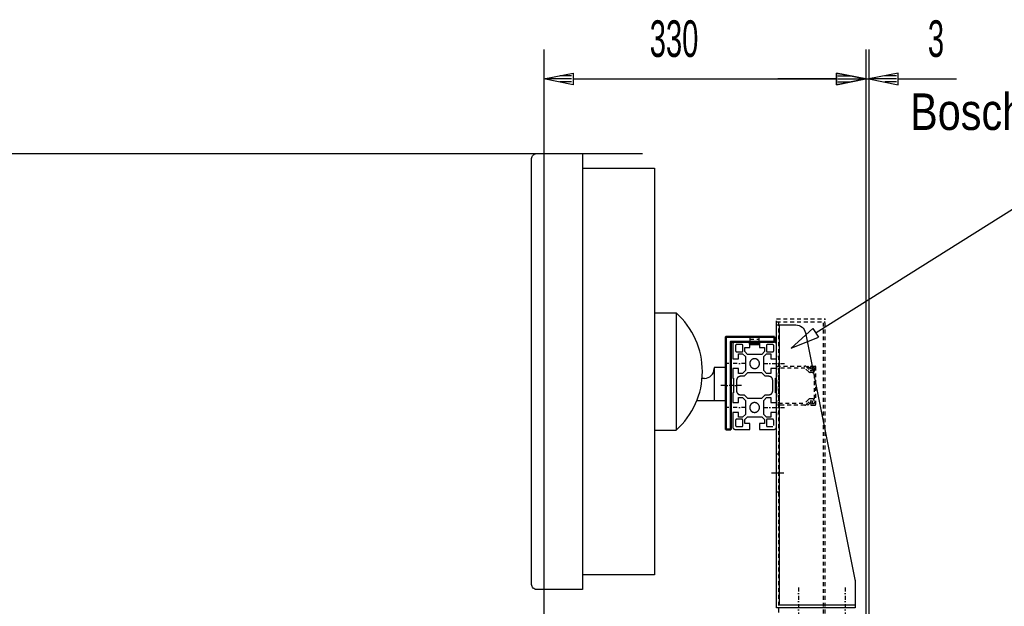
# Model space of a CAD drawing. Extents: x -10367 to -4247, y -676 to 3599.
# Tile 4 of 18: x -9674 to -8665, y 2196 to 2797. Entities that reach past the tile are written whole.
import ezdxf
from ezdxf.enums import TextEntityAlignment as Align

# ---------------------------------------------------------------- set-up
doc = ezdxf.new("R2010")
doc.units = 0
doc.header["$MEASUREMENT"] = 0
doc.linetypes.add('DASHDOT', pattern=[8.5, 4, -2, 0.5, -2])
doc.linetypes.add('HIDDEN', pattern=[7, 4, -3])
doc.layers.get('0').update_dxf_attribs({"linetype": 'CONTINUOUS'})
for name, color, linetype in [('DIM49', 4, 'CONTINUOUS'), ('LE_HIDDEN', 7, 'CONTINUOUS'), ('LE_MIDDLE', 7, 'CONTINUOUS'), ('LE_RED', 1, 'CONTINUOUS'), ('TXT_ALL', 7, 'CONTINUOUS'), ('TXT_DIM49', 2, 'CONTINUOUS')]:
    doc.layers.add(name, color=color, linetype=linetype)
doc.layers.add('LE_ALL', color=7, linetype='CONTINUOUS', lineweight=50)

# ---------------------------------------------------------------- blocks, each defined once
blk = doc.blocks.new('_D21', base_point=(-9136.7, 1986.2))
at = {"layer": 'DIM49', "color": 1}
for p, q in [((-9136.7, 2766.2), (-9136.7, 1996.2)), ((-8806.7, 2766.2), (-8806.7, 1996.2)), ((-9136.7, 2736.2), (-9106.7, 2742.2)), ((-9106.7, 2730.2), (-9136.7, 2736.2)), ((-9108.2, 2736.2), (-9135.2, 2736.2)), ((-9108.2, 2739.2), (-9120.2, 2739.2)), ((-9106.7, 2742.2), (-9106.7, 2730.2)), ((-9106.7, 2736.2), (-8836.7, 2736.2)), ((-8836.7, 2730.2), (-8836.7, 2742.2)), ((-8836.7, 2742.2), (-8806.7, 2736.2)), ((-8806.7, 2736.2), (-8836.7, 2730.2)), ((-8835.2, 2739.2), (-8823.2, 2739.2)), ((-8835.2, 2736.2), (-8808.2, 2736.2)), ((-9108.2, 2733.2), (-9120.2, 2733.2)), ((-8835.2, 2733.2), (-8823.2, 2733.2))]:
    blk.add_line(p, q, dxfattribs=at)
at = {"layer": 'TXT_DIM49', "width": 0.596}
blk.add_text('330', height=37.5, rotation=360, dxfattribs=at).set_placement((-9003.2, 2758.7), align=Align.CENTER)
blk = doc.blocks.new('_D22', base_point=(-8806.7, 1986.2))
at = {"layer": 'DIM49', "color": 1}
for p, q in [((-8806.7, 2766.2), (-8806.7, 1996.2)), ((-8803.7, 2766.2), (-8803.7, 1996.2)), ((-8836.7, 2736.2), (-8896.7, 2736.2)), ((-8806.7, 2736.2), (-8836.7, 2742.2)), ((-8836.7, 2742.2), (-8836.7, 2730.2)), ((-8836.7, 2730.2), (-8806.7, 2736.2)), ((-8835.2, 2739.2), (-8823.2, 2739.2)), ((-8835.2, 2736.2), (-8808.2, 2736.2)), ((-8806.7, 2736.2), (-8803.7, 2736.2)), ((-8773.7, 2742.2), (-8803.7, 2736.2)), ((-8803.7, 2736.2), (-8773.7, 2730.2)), ((-8775.2, 2736.2), (-8802.2, 2736.2)), ((-8775.2, 2739.2), (-8787.2, 2739.2)), ((-8773.7, 2730.2), (-8773.7, 2742.2)), ((-8773.7, 2736.2), (-8713.7, 2736.2)), ((-8835.2, 2733.2), (-8823.2, 2733.2)), ((-8775.2, 2733.2), (-8787.2, 2733.2))]:
    blk.add_line(p, q, dxfattribs=at)
at = {"layer": 'TXT_DIM49', "width": 0.596}
blk.add_text('3', height=37.5, rotation=360, dxfattribs=at).set_placement((-8734.8, 2758.7), align=Align.CENTER)
blk = doc.blocks.new('_D30', base_point=(-9101.7, 316.6))
at = {"layer": 'DIM49', "color": 1}
blk.add_line((-10216.8, 2659.6), (-9035.6, 2659.6), dxfattribs=at)

msp = doc.modelspace()

# ---------------------------------------------------------------- linework, layer by layer
for p, q in [((-9023.1, 2496.2), (-9023.1, 2376.2)), ((-9023.1, 2496.2), (-9001.1, 2496.2)), ((-8895.2, 2197), (-8895.2, 2484)), ((-8898.1, 2449.3), (-8898.1, 2454.3)), ((-8898.1, 2452.3), (-8898.1, 2450.9)), ((-8962.1, 2440.2), (-8962.1, 2406.2)), ((-8950.1, 2440.2), (-8962.1, 2440.2)), ((-8972.1, 2429.2), (-8974.4, 2429.2)), ((-8962.1, 2406.2), (-8979.9, 2406.2)), ((-8950.1, 2406.2), (-8962.1, 2406.2)), ((-8895.2, 2197), (-8817.7, 2197))]:
    msp.add_line(p, q)
for points in [[(-9149.1, 2654.6, -0.414214), (-9144.1, 2659.6), (-9097.1, 2659.6), (-9097.1, 2212.8), (-9144.1, 2212.8, -0.414214), (-9149.1, 2217.8), (-9149.1, 2654.6)], [(-9023.1, 2376.2), (-9001.1, 2376.2, 0.45), (-9001.1, 2496.2), (-9001.1, 2376.2)], [(-8817.7, 2221), (-8817.7, 2194), (-8898.2, 2194), (-8898.2, 2484), (-8878.4, 2484, -0.357407), (-8868.6, 2476), (-8817.9, 2223, -0.049481), (-8817.7, 2221)]]:
    msp.add_lwpolyline(points, format="xyb")
for points in [[(-9097.1, 2644.6), (-9023.1, 2644.6), (-9023.1, 2227.8), (-9097.1, 2227.8)], [(-8940.1, 2466.8), (-8940.3, 2466.8), (-8940.4, 2466.8), (-8940.5, 2466.8), (-8940.7, 2466.8), (-8940.8, 2466.7), (-8940.9, 2466.7), (-8941, 2466.7), (-8941.2, 2466.6), (-8941.3, 2466.6), (-8941.4, 2466.5), (-8941.5, 2466.5), (-8941.7, 2466.4), (-8941.8, 2466.3), (-8941.9, 2466.2), (-8942, 2466.2), (-8942.1, 2466.1), (-8942.2, 2466), (-8942.3, 2465.9), (-8942.4, 2465.8), (-8942.5, 2465.7), (-8942.5, 2465.6), (-8942.6, 2465.5), (-8942.7, 2465.3), (-8942.8, 2465.2), (-8942.8, 2465.1), (-8942.9, 2465), (-8942.9, 2464.9), (-8943, 2464.7), (-8943, 2464.6), (-8943, 2464.5), (-8943.1, 2464.3), (-8943.1, 2464.2), (-8943.1, 2464.1), (-8943.1, 2463.9), (-8943.1, 2463.8), (-8943.1, 2449.3), (-8937.1, 2449.3), (-8937.1, 2454.4), (-8932.9, 2454.4), (-8930.1, 2451.6), (-8930.1, 2437.1), (-8932.9, 2434.3), (-8937.1, 2434.3), (-8937.1, 2439.3), (-8943.1, 2439.3), (-8943.1, 2429.3), (-8942.1, 2429.3), (-8942.1, 2414.3), (-8943.1, 2414.3), (-8943.1, 2404.3), (-8937.1, 2404.3), (-8937.1, 2409.4), (-8932.9, 2409.4), (-8930.1, 2406.6), (-8930.1, 2392.1), (-8932.9, 2389.3), (-8937.1, 2389.3), (-8937.1, 2394.3), (-8943.1, 2394.3), (-8943.1, 2379.8), (-8943.1, 2379.7), (-8943.1, 2379.5), (-8943.1, 2379.4), (-8943.1, 2379.3), (-8943, 2379.1), (-8943, 2379), (-8943, 2378.9), (-8942.9, 2378.8), (-8942.9, 2378.6), (-8942.8, 2378.5), (-8942.8, 2378.4), (-8942.7, 2378.3), (-8942.6, 2378.2), (-8942.5, 2378), (-8942.5, 2377.9), (-8942.4, 2377.8), (-8942.3, 2377.7), (-8942.2, 2377.6), (-8942.1, 2377.6), (-8942, 2377.5), (-8941.9, 2377.4), (-8941.8, 2377.3), (-8941.7, 2377.2), (-8941.5, 2377.2), (-8941.4, 2377.1), (-8941.3, 2377.1), (-8941.2, 2377), (-8941, 2377), (-8940.9, 2376.9), (-8940.8, 2376.9), (-8940.7, 2376.9), (-8940.5, 2376.8), (-8940.4, 2376.8), (-8940.3, 2376.8), (-8940.1, 2376.8), (-8925.6, 2376.8), (-8925.6, 2382.8), (-8930.7, 2382.8), (-8930.7, 2387), (-8927.9, 2389.8), (-8913.4, 2389.8), (-8910.6, 2387), (-8910.6, 2382.8), (-8915.6, 2382.8), (-8915.6, 2376.8), (-8901.1, 2376.8), (-8901, 2376.8), (-8900.9, 2376.8), (-8900.7, 2376.8), (-8900.6, 2376.9), (-8900.5, 2376.9), (-8900.3, 2376.9), (-8900.2, 2377), (-8900.1, 2377), (-8899.9, 2377.1), (-8899.8, 2377.1), (-8899.7, 2377.2), (-8899.6, 2377.2), (-8899.5, 2377.3), (-8899.4, 2377.4), (-8899.3, 2377.5), (-8899.1, 2377.6), (-8899, 2377.6), (-8899, 2377.7), (-8898.9, 2377.8), (-8898.8, 2377.9), (-8898.7, 2378), (-8898.6, 2378.2), (-8898.5, 2378.3), (-8898.5, 2378.4), (-8898.4, 2378.5), (-8898.4, 2378.6), (-8898.3, 2378.8), (-8898.3, 2378.9), (-8898.2, 2379), (-8898.2, 2379.1), (-8898.2, 2379.3), (-8898.1, 2379.4), (-8898.1, 2379.5), (-8898.1, 2379.7), (-8898.1, 2379.8), (-8898.1, 2394.3), (-8904.1, 2394.3), (-8904.1, 2389.3), (-8908.3, 2389.3), (-8911.1, 2392.1), (-8911.1, 2406.6), (-8908.3, 2409.4), (-8904.1, 2409.4), (-8904.1, 2404.3), (-8898.1, 2404.3), (-8898.1, 2414.3), (-8899.1, 2414.3), (-8899.1, 2429.3), (-8898.1, 2429.3), (-8898.1, 2439.3), (-8904.1, 2439.3), (-8904.1, 2434.3), (-8908.3, 2434.3), (-8911.1, 2437.1), (-8911.1, 2451.6), (-8908.3, 2454.4), (-8904.1, 2454.4), (-8904.1, 2449.3), (-8898.1, 2449.3), (-8898.1, 2463.8), (-8898.1, 2463.9), (-8898.1, 2464.1), (-8898.1, 2464.2), (-8898.2, 2464.3), (-8898.2, 2464.5), (-8898.2, 2464.6), (-8898.3, 2464.7), (-8898.3, 2464.9), (-8898.4, 2465), (-8898.4, 2465.1), (-8898.5, 2465.2), (-8898.5, 2465.3), (-8898.6, 2465.5), (-8898.7, 2465.6), (-8898.8, 2465.7), (-8898.9, 2465.8), (-8899, 2465.9), (-8899, 2466), (-8899.1, 2466.1), (-8899.3, 2466.2), (-8899.4, 2466.2), (-8899.5, 2466.3), (-8899.6, 2466.4), (-8899.7, 2466.5), (-8899.8, 2466.5), (-8899.9, 2466.6), (-8900.1, 2466.6), (-8900.2, 2466.7), (-8900.3, 2466.7), (-8900.5, 2466.7), (-8900.6, 2466.8), (-8900.7, 2466.8), (-8900.9, 2466.8), (-8901, 2466.8), (-8901.1, 2466.8), (-8915.6, 2466.8), (-8915.6, 2460.8), (-8910.6, 2460.8), (-8910.6, 2456.6), (-8913.4, 2453.8), (-8927.9, 2453.8), (-8930.7, 2456.6), (-8930.7, 2460.8), (-8925.6, 2460.8), (-8925.6, 2466.8), (-8940.2, 2466.8)], [(-8933.7, 2456.4), (-8933.6, 2456.4), (-8933.6, 2456.4), (-8933.5, 2456.4), (-8933.5, 2456.4), (-8933.4, 2456.4), (-8933.4, 2456.4), (-8933.4, 2456.4), (-8933.3, 2456.4), (-8933.3, 2456.4), (-8933.2, 2456.5), (-8933.2, 2456.5), (-8933.2, 2456.5), (-8933.1, 2456.5), (-8933.1, 2456.6), (-8933, 2456.6), (-8933, 2456.6), (-8933, 2456.6), (-8932.9, 2456.7), (-8932.9, 2456.7), (-8932.9, 2456.7), (-8932.9, 2456.8), (-8932.8, 2456.8), (-8932.8, 2456.8), (-8932.8, 2456.9), (-8932.8, 2456.9), (-8932.8, 2457), (-8932.7, 2457), (-8932.7, 2457.1), (-8932.7, 2457.1), (-8932.7, 2457.1), (-8932.7, 2457.2), (-8932.7, 2457.2), (-8932.7, 2457.3), (-8932.7, 2457.3), (-8932.7, 2457.4), (-8932.7, 2462.8), (-8932.7, 2462.9), (-8932.7, 2462.9), (-8932.7, 2462.9), (-8932.7, 2463), (-8932.7, 2463), (-8932.7, 2463.1), (-8932.7, 2463.1), (-8932.7, 2463.2), (-8932.8, 2463.2), (-8932.8, 2463.2), (-8932.8, 2463.3), (-8932.8, 2463.3), (-8932.8, 2463.4), (-8932.9, 2463.4), (-8932.9, 2463.4), (-8932.9, 2463.5), (-8932.9, 2463.5), (-8933, 2463.5), (-8933, 2463.6), (-8933, 2463.6), (-8933.1, 2463.6), (-8933.1, 2463.6), (-8933.2, 2463.7), (-8933.2, 2463.7), (-8933.2, 2463.7), (-8933.3, 2463.7), (-8933.3, 2463.7), (-8933.4, 2463.8), (-8933.4, 2463.8), (-8933.4, 2463.8), (-8933.5, 2463.8), (-8933.5, 2463.8), (-8933.6, 2463.8), (-8933.6, 2463.8), (-8933.7, 2463.8), (-8939.1, 2463.8), (-8939.2, 2463.8), (-8939.2, 2463.8), (-8939.3, 2463.8), (-8939.3, 2463.8), (-8939.3, 2463.8), (-8939.4, 2463.8), (-8939.4, 2463.8), (-8939.5, 2463.7), (-8939.5, 2463.7), (-8939.6, 2463.7), (-8939.6, 2463.7), (-8939.6, 2463.7), (-8939.7, 2463.6), (-8939.7, 2463.6), (-8939.7, 2463.6), (-8939.8, 2463.6), (-8939.8, 2463.5), (-8939.8, 2463.5), (-8939.9, 2463.5), (-8939.9, 2463.4), (-8939.9, 2463.4), (-8940, 2463.4), (-8940, 2463.3), (-8940, 2463.3), (-8940, 2463.2), (-8940, 2463.2), (-8940.1, 2463.2), (-8940.1, 2463.1), (-8940.1, 2463.1), (-8940.1, 2463), (-8940.1, 2463), (-8940.1, 2462.9), (-8940.1, 2462.9), (-8940.1, 2462.9), (-8940.1, 2462.8), (-8940.1, 2457.4), (-8940.1, 2457.3), (-8940.1, 2457.3), (-8940.1, 2457.2), (-8940.1, 2457.2), (-8940.1, 2457.1), (-8940.1, 2457.1), (-8940.1, 2457.1), (-8940.1, 2457), (-8940, 2457), (-8940, 2456.9), (-8940, 2456.9), (-8940, 2456.8), (-8940, 2456.8), (-8939.9, 2456.8), (-8939.9, 2456.7), (-8939.9, 2456.7), (-8939.8, 2456.7), (-8939.8, 2456.6), (-8939.8, 2456.6), (-8939.7, 2456.6), (-8939.7, 2456.6), (-8939.7, 2456.5), (-8939.6, 2456.5), (-8939.6, 2456.5), (-8939.6, 2456.5), (-8939.5, 2456.4), (-8939.5, 2456.4), (-8939.4, 2456.4), (-8939.4, 2456.4), (-8939.3, 2456.4), (-8939.3, 2456.4), (-8939.3, 2456.4), (-8939.2, 2456.4), (-8939.2, 2456.4), (-8939.1, 2456.4), (-8933.7, 2456.4)], [(-8902.1, 2456.4), (-8902.1, 2456.4), (-8902, 2456.4), (-8902, 2456.4), (-8901.9, 2456.4), (-8901.9, 2456.4), (-8901.9, 2456.4), (-8901.8, 2456.4), (-8901.8, 2456.4), (-8901.7, 2456.4), (-8901.7, 2456.5), (-8901.6, 2456.5), (-8901.6, 2456.5), (-8901.6, 2456.5), (-8901.5, 2456.6), (-8901.5, 2456.6), (-8901.5, 2456.6), (-8901.4, 2456.6), (-8901.4, 2456.7), (-8901.4, 2456.7), (-8901.3, 2456.7), (-8901.3, 2456.8), (-8901.3, 2456.8), (-8901.3, 2456.8), (-8901.2, 2456.9), (-8901.2, 2456.9), (-8901.2, 2457), (-8901.2, 2457), (-8901.2, 2457.1), (-8901.2, 2457.1), (-8901.1, 2457.1), (-8901.1, 2457.2), (-8901.1, 2457.2), (-8901.1, 2457.3), (-8901.1, 2457.3), (-8901.1, 2457.4), (-8901.1, 2462.8), (-8901.1, 2462.9), (-8901.1, 2462.9), (-8901.1, 2462.9), (-8901.1, 2463), (-8901.1, 2463), (-8901.2, 2463.1), (-8901.2, 2463.1), (-8901.2, 2463.2), (-8901.2, 2463.2), (-8901.2, 2463.2), (-8901.2, 2463.3), (-8901.3, 2463.3), (-8901.3, 2463.4), (-8901.3, 2463.4), (-8901.3, 2463.4), (-8901.4, 2463.5), (-8901.4, 2463.5), (-8901.4, 2463.5), (-8901.5, 2463.6), (-8901.5, 2463.6), (-8901.5, 2463.6), (-8901.6, 2463.6), (-8901.6, 2463.7), (-8901.6, 2463.7), (-8901.7, 2463.7), (-8901.7, 2463.7), (-8901.8, 2463.7), (-8901.8, 2463.8), (-8901.9, 2463.8), (-8901.9, 2463.8), (-8901.9, 2463.8), (-8902, 2463.8), (-8902, 2463.8), (-8902.1, 2463.8), (-8902.1, 2463.8), (-8907.6, 2463.8), (-8907.6, 2463.8), (-8907.7, 2463.8), (-8907.7, 2463.8), (-8907.7, 2463.8), (-8907.8, 2463.8), (-8907.8, 2463.8), (-8907.9, 2463.8), (-8907.9, 2463.7), (-8908, 2463.7), (-8908, 2463.7), (-8908, 2463.7), (-8908.1, 2463.7), (-8908.1, 2463.6), (-8908.2, 2463.6), (-8908.2, 2463.6), (-8908.2, 2463.6), (-8908.3, 2463.5), (-8908.3, 2463.5), (-8908.3, 2463.5), (-8908.4, 2463.4), (-8908.4, 2463.4), (-8908.4, 2463.4), (-8908.4, 2463.3), (-8908.5, 2463.3), (-8908.5, 2463.2), (-8908.5, 2463.2), (-8908.5, 2463.2), (-8908.5, 2463.1), (-8908.5, 2463.1), (-8908.5, 2463), (-8908.6, 2463), (-8908.6, 2462.9), (-8908.6, 2462.9), (-8908.6, 2462.9), (-8908.6, 2462.8), (-8908.6, 2457.4), (-8908.6, 2457.3), (-8908.6, 2457.3), (-8908.6, 2457.2), (-8908.6, 2457.2), (-8908.5, 2457.1), (-8908.5, 2457.1), (-8908.5, 2457.1), (-8908.5, 2457), (-8908.5, 2457), (-8908.5, 2456.9), (-8908.5, 2456.9), (-8908.4, 2456.8), (-8908.4, 2456.8), (-8908.4, 2456.8), (-8908.4, 2456.7), (-8908.3, 2456.7), (-8908.3, 2456.7), (-8908.3, 2456.6), (-8908.2, 2456.6), (-8908.2, 2456.6), (-8908.2, 2456.6), (-8908.1, 2456.5), (-8908.1, 2456.5), (-8908, 2456.5), (-8908, 2456.5), (-8908, 2456.4), (-8907.9, 2456.4), (-8907.9, 2456.4), (-8907.8, 2456.4), (-8907.8, 2456.4), (-8907.7, 2456.4), (-8907.7, 2456.4), (-8907.7, 2456.4), (-8907.6, 2456.4), (-8907.6, 2456.4), (-8902.1, 2456.4)], [(-8920.6, 2449.3), (-8920.9, 2449.3), (-8921.1, 2449.3), (-8921.3, 2449.3), (-8921.6, 2449.2), (-8921.8, 2449.2), (-8922, 2449.1), (-8922.2, 2449), (-8922.5, 2449), (-8922.7, 2448.9), (-8922.9, 2448.8), (-8923.1, 2448.7), (-8923.3, 2448.5), (-8923.5, 2448.4), (-8923.7, 2448.3), (-8923.9, 2448.1), (-8924, 2448), (-8924.2, 2447.8), (-8924.4, 2447.6), (-8924.5, 2447.5), (-8924.7, 2447.3), (-8924.8, 2447.1), (-8924.9, 2446.9), (-8925, 2446.7), (-8925.1, 2446.5), (-8925.2, 2446.3), (-8925.3, 2446), (-8925.4, 2445.8), (-8925.5, 2445.6), (-8925.5, 2445.4), (-8925.6, 2445.1), (-8925.6, 2444.9), (-8925.6, 2444.7), (-8925.6, 2444.4), (-8925.6, 2444.2), (-8925.6, 2444), (-8925.6, 2443.7), (-8925.6, 2443.5), (-8925.5, 2443.3), (-8925.5, 2443), (-8925.4, 2442.8), (-8925.3, 2442.6), (-8925.2, 2442.4), (-8925.1, 2442.2), (-8925, 2441.9), (-8924.9, 2441.7), (-8924.8, 2441.5), (-8924.7, 2441.4), (-8924.5, 2441.2), (-8924.4, 2441), (-8924.2, 2440.8), (-8924, 2440.7), (-8923.9, 2440.5), (-8923.7, 2440.3), (-8923.5, 2440.2), (-8923.3, 2440.1), (-8923.1, 2440), (-8922.9, 2439.8), (-8922.7, 2439.7), (-8922.5, 2439.7), (-8922.2, 2439.6), (-8922, 2439.5), (-8921.8, 2439.4), (-8921.6, 2439.4), (-8921.3, 2439.4), (-8921.1, 2439.3), (-8920.9, 2439.3), (-8920.4, 2439.3), (-8920.2, 2439.3), (-8919.9, 2439.4), (-8919.7, 2439.4), (-8919.5, 2439.4), (-8919.2, 2439.5), (-8919, 2439.6), (-8918.8, 2439.7), (-8918.6, 2439.7), (-8918.4, 2439.8), (-8918.2, 2440), (-8918, 2440.1), (-8917.8, 2440.2), (-8917.6, 2440.3), (-8917.4, 2440.5), (-8917.2, 2440.7), (-8917, 2440.8), (-8916.9, 2441), (-8916.7, 2441.2), (-8916.6, 2441.4), (-8916.5, 2441.5), (-8916.3, 2441.7), (-8916.2, 2441.9), (-8916.1, 2442.2), (-8916, 2442.4), (-8915.9, 2442.6), (-8915.9, 2442.8), (-8915.8, 2443), (-8915.7, 2443.3), (-8915.7, 2443.5), (-8915.7, 2443.7), (-8915.6, 2444), (-8915.6, 2444.2), (-8915.6, 2444.4), (-8915.6, 2444.7), (-8915.7, 2444.9), (-8915.7, 2445.1), (-8915.7, 2445.4), (-8915.8, 2445.6), (-8915.9, 2445.8), (-8915.9, 2446), (-8916, 2446.3), (-8916.1, 2446.5), (-8916.2, 2446.7), (-8916.3, 2446.9), (-8916.5, 2447.1), (-8916.6, 2447.3), (-8916.7, 2447.5), (-8916.9, 2447.6), (-8917, 2447.8), (-8917.2, 2448), (-8917.4, 2448.1), (-8917.6, 2448.3), (-8917.8, 2448.4), (-8918, 2448.5), (-8918.2, 2448.7), (-8918.4, 2448.8), (-8918.6, 2448.9), (-8918.8, 2449), (-8919, 2449), (-8919.2, 2449.1), (-8919.5, 2449.2), (-8919.7, 2449.2), (-8919.9, 2449.3), (-8920.2, 2449.3), (-8920.4, 2449.3), (-8920.6, 2449.3)], [(-8931.4, 2431.3), (-8935.1, 2431.3), (-8935.3, 2431.3), (-8935.5, 2431.2), (-8935.7, 2431.2), (-8935.8, 2431.2), (-8936, 2431.2), (-8936.2, 2431.1), (-8936.4, 2431.1), (-8936.5, 2431), (-8936.7, 2430.9), (-8936.9, 2430.9), (-8937, 2430.8), (-8937.2, 2430.7), (-8937.3, 2430.6), (-8937.5, 2430.5), (-8937.6, 2430.4), (-8937.8, 2430.3), (-8937.9, 2430.2), (-8938, 2430), (-8938.1, 2429.9), (-8938.2, 2429.8), (-8938.4, 2429.6), (-8938.5, 2429.5), (-8938.6, 2429.3), (-8938.6, 2429.2), (-8938.7, 2429), (-8938.8, 2428.8), (-8938.9, 2428.7), (-8938.9, 2428.5), (-8939, 2428.3), (-8939, 2428.1), (-8939.1, 2428), (-8939.1, 2427.8), (-8939.1, 2427.6), (-8939.1, 2427.4), (-8939.1, 2427.3), (-8939.1, 2416.4), (-8939.1, 2416.2), (-8939.1, 2416), (-8939.1, 2415.8), (-8939.1, 2415.6), (-8939, 2415.5), (-8939, 2415.3), (-8938.9, 2415.1), (-8938.9, 2415), (-8938.8, 2414.8), (-8938.7, 2414.6), (-8938.6, 2414.5), (-8938.6, 2414.3), (-8938.5, 2414.2), (-8938.4, 2414), (-8938.2, 2413.9), (-8938.1, 2413.7), (-8938, 2413.6), (-8937.9, 2413.5), (-8937.8, 2413.3), (-8937.6, 2413.2), (-8937.5, 2413.1), (-8937.3, 2413), (-8937.2, 2412.9), (-8937, 2412.8), (-8936.9, 2412.8), (-8936.7, 2412.7), (-8936.5, 2412.6), (-8936.4, 2412.6), (-8936.2, 2412.5), (-8936, 2412.5), (-8935.8, 2412.4), (-8935.7, 2412.4), (-8935.5, 2412.4), (-8935.3, 2412.4), (-8935.1, 2412.4), (-8931.4, 2412.4), (-8927.8, 2408.8), (-8913.4, 2408.8), (-8909.8, 2412.4), (-8906.1, 2412.4), (-8905.9, 2412.4), (-8905.8, 2412.4), (-8905.6, 2412.4), (-8905.4, 2412.4), (-8905.2, 2412.5), (-8905.1, 2412.5), (-8904.9, 2412.6), (-8904.7, 2412.6), (-8904.5, 2412.7), (-8904.4, 2412.8), (-8904.2, 2412.8), (-8904.1, 2412.9), (-8903.9, 2413), (-8903.8, 2413.1), (-8903.6, 2413.2), (-8903.5, 2413.3), (-8903.4, 2413.5), (-8903.2, 2413.6), (-8903.1, 2413.7), (-8903, 2413.9), (-8902.9, 2414), (-8902.8, 2414.2), (-8902.7, 2414.3), (-8902.6, 2414.5), (-8902.5, 2414.6), (-8902.4, 2414.8), (-8902.4, 2415), (-8902.3, 2415.1), (-8902.3, 2415.3), (-8902.2, 2415.5), (-8902.2, 2415.6), (-8902.2, 2415.8), (-8902.1, 2416), (-8902.1, 2416.2), (-8902.1, 2416.4), (-8902.1, 2427.3), (-8902.1, 2427.4), (-8902.1, 2427.6), (-8902.2, 2427.8), (-8902.2, 2428), (-8902.2, 2428.1), (-8902.3, 2428.3), (-8902.3, 2428.5), (-8902.4, 2428.7), (-8902.4, 2428.8), (-8902.5, 2429), (-8902.6, 2429.2), (-8902.7, 2429.3), (-8902.8, 2429.5), (-8902.9, 2429.6), (-8903, 2429.8), (-8903.1, 2429.9), (-8903.2, 2430), (-8903.4, 2430.2), (-8903.5, 2430.3), (-8903.6, 2430.4), (-8903.8, 2430.5), (-8903.9, 2430.6), (-8904.1, 2430.7), (-8904.2, 2430.8), (-8904.4, 2430.9), (-8904.5, 2430.9), (-8904.7, 2431), (-8904.9, 2431.1), (-8905.1, 2431.1), (-8905.2, 2431.2), (-8905.4, 2431.2), (-8905.6, 2431.2), (-8905.8, 2431.2), (-8905.9, 2431.3), (-8906.1, 2431.3), (-8909.8, 2431.3), (-8913.4, 2434.8), (-8927.8, 2434.8), (-8931.4, 2431.3)], [(-8920.6, 2404.3), (-8920.9, 2404.3), (-8921.1, 2404.3), (-8921.3, 2404.3), (-8921.6, 2404.2), (-8921.8, 2404.2), (-8922, 2404.1), (-8922.2, 2404), (-8922.5, 2404), (-8922.7, 2403.9), (-8922.9, 2403.8), (-8923.1, 2403.7), (-8923.3, 2403.5), (-8923.5, 2403.4), (-8923.7, 2403.3), (-8923.9, 2403.1), (-8924, 2403), (-8924.2, 2402.8), (-8924.4, 2402.6), (-8924.5, 2402.5), (-8924.7, 2402.3), (-8924.8, 2402.1), (-8924.9, 2401.9), (-8925, 2401.7), (-8925.1, 2401.5), (-8925.2, 2401.3), (-8925.3, 2401), (-8925.4, 2400.8), (-8925.5, 2400.6), (-8925.5, 2400.4), (-8925.6, 2400.1), (-8925.6, 2399.9), (-8925.6, 2399.7), (-8925.6, 2399.4), (-8925.6, 2399.2), (-8925.6, 2399), (-8925.6, 2398.7), (-8925.6, 2398.5), (-8925.5, 2398.3), (-8925.5, 2398), (-8925.4, 2397.8), (-8925.3, 2397.6), (-8925.2, 2397.4), (-8925.1, 2397.2), (-8925, 2396.9), (-8924.9, 2396.7), (-8924.8, 2396.5), (-8924.7, 2396.4), (-8924.5, 2396.2), (-8924.4, 2396), (-8924.2, 2395.8), (-8924, 2395.7), (-8923.9, 2395.5), (-8923.7, 2395.3), (-8923.5, 2395.2), (-8923.3, 2395.1), (-8923.1, 2395), (-8922.9, 2394.8), (-8922.7, 2394.7), (-8922.5, 2394.7), (-8922.2, 2394.6), (-8922, 2394.5), (-8921.8, 2394.4), (-8921.6, 2394.4), (-8921.3, 2394.4), (-8921.1, 2394.3), (-8920.9, 2394.3), (-8920.6, 2394.3), (-8920.4, 2394.3), (-8920.2, 2394.3), (-8919.9, 2394.4), (-8919.7, 2394.4), (-8919.5, 2394.4), (-8919.2, 2394.5), (-8919, 2394.6), (-8918.8, 2394.7), (-8918.6, 2394.7), (-8918.4, 2394.8), (-8918.2, 2395), (-8918, 2395.1), (-8917.8, 2395.2), (-8917.6, 2395.3), (-8917.4, 2395.5), (-8917.2, 2395.7), (-8917, 2395.8), (-8916.9, 2396), (-8916.7, 2396.2), (-8916.6, 2396.4), (-8916.5, 2396.5), (-8916.3, 2396.7), (-8916.2, 2396.9), (-8916.1, 2397.2), (-8916, 2397.4), (-8915.9, 2397.6), (-8915.9, 2397.8), (-8915.8, 2398), (-8915.7, 2398.3), (-8915.7, 2398.5), (-8915.7, 2398.7), (-8915.6, 2399), (-8915.6, 2399.2), (-8915.6, 2399.4), (-8915.6, 2399.7), (-8915.7, 2399.9), (-8915.7, 2400.1), (-8915.7, 2400.4), (-8915.8, 2400.6), (-8915.9, 2400.8), (-8915.9, 2401), (-8916, 2401.3), (-8916.1, 2401.5), (-8916.2, 2401.7), (-8916.3, 2401.9), (-8916.5, 2402.1), (-8916.6, 2402.3), (-8916.7, 2402.5), (-8916.9, 2402.6), (-8917, 2402.8), (-8917.2, 2403), (-8917.4, 2403.1), (-8917.6, 2403.3), (-8917.8, 2403.4), (-8918, 2403.5), (-8918.2, 2403.7), (-8918.4, 2403.8), (-8918.6, 2403.9), (-8918.8, 2404), (-8919, 2404), (-8919.2, 2404.1), (-8919.5, 2404.2), (-8919.7, 2404.2), (-8919.9, 2404.3), (-8920.2, 2404.3), (-8920.4, 2404.3), (-8920.6, 2404.3)], [(-8898.1, 2389.3), (-8898.1, 2394.3), (-8898.1, 2391.3)], [(-8939.1, 2387.3), (-8939.2, 2387.3), (-8939.2, 2387.3), (-8939.3, 2387.3), (-8939.3, 2387.2), (-8939.3, 2387.2), (-8939.4, 2387.2), (-8939.4, 2387.2), (-8939.5, 2387.2), (-8939.5, 2387.2), (-8939.6, 2387.2), (-8939.6, 2387.1), (-8939.6, 2387.1), (-8939.7, 2387.1), (-8939.7, 2387.1), (-8939.7, 2387), (-8939.8, 2387), (-8939.8, 2387), (-8939.8, 2387), (-8939.9, 2386.9), (-8939.9, 2386.9), (-8939.9, 2386.8), (-8940, 2386.8), (-8940, 2386.8), (-8940, 2386.7), (-8940, 2386.7), (-8940, 2386.7), (-8940.1, 2386.6), (-8940.1, 2386.6), (-8940.1, 2386.5), (-8940.1, 2386.5), (-8940.1, 2386.4), (-8940.1, 2386.4), (-8940.1, 2386.3), (-8940.1, 2386.3), (-8940.1, 2386.3), (-8940.1, 2380.8), (-8940.1, 2380.8), (-8940.1, 2380.7), (-8940.1, 2380.7), (-8940.1, 2380.6), (-8940.1, 2380.6), (-8940.1, 2380.5), (-8940.1, 2380.5), (-8940.1, 2380.5), (-8940, 2380.4), (-8940, 2380.4), (-8940, 2380.3), (-8940, 2380.3), (-8940, 2380.3), (-8939.9, 2380.2), (-8939.9, 2380.2), (-8939.9, 2380.2), (-8939.8, 2380.1), (-8939.8, 2380.1), (-8939.8, 2380.1), (-8939.7, 2380), (-8939.7, 2380), (-8939.7, 2380), (-8939.6, 2380), (-8939.6, 2379.9), (-8939.6, 2379.9), (-8939.5, 2379.9), (-8939.5, 2379.9), (-8939.4, 2379.9), (-8939.4, 2379.8), (-8939.3, 2379.8), (-8939.3, 2379.8), (-8939.3, 2379.8), (-8939.2, 2379.8), (-8939.2, 2379.8), (-8939.1, 2379.8), (-8933.7, 2379.8), (-8933.6, 2379.8), (-8933.6, 2379.8), (-8933.5, 2379.8), (-8933.5, 2379.8), (-8933.4, 2379.8), (-8933.4, 2379.8), (-8933.4, 2379.9), (-8933.3, 2379.9), (-8933.3, 2379.9), (-8933.2, 2379.9), (-8933.2, 2379.9), (-8933.2, 2380), (-8933.1, 2380), (-8933.1, 2380), (-8933, 2380), (-8933, 2380.1), (-8933, 2380.1), (-8932.9, 2380.1), (-8932.9, 2380.2), (-8932.9, 2380.2), (-8932.9, 2380.2), (-8932.8, 2380.3), (-8932.8, 2380.3), (-8932.8, 2380.3), (-8932.8, 2380.4), (-8932.8, 2380.4), (-8932.7, 2380.5), (-8932.7, 2380.5), (-8932.7, 2380.5), (-8932.7, 2380.6), (-8932.7, 2380.6), (-8932.7, 2380.7), (-8932.7, 2380.7), (-8932.7, 2380.8), (-8932.7, 2380.8), (-8932.7, 2386.3), (-8932.7, 2386.3), (-8932.7, 2386.3), (-8932.7, 2386.4), (-8932.7, 2386.4), (-8932.7, 2386.5), (-8932.7, 2386.5), (-8932.7, 2386.6), (-8932.7, 2386.6), (-8932.8, 2386.7), (-8932.8, 2386.7), (-8932.8, 2386.7), (-8932.8, 2386.8), (-8932.8, 2386.8), (-8932.9, 2386.8), (-8932.9, 2386.9), (-8932.9, 2386.9), (-8932.9, 2387), (-8933, 2387), (-8933, 2387), (-8933, 2387), (-8933.1, 2387.1), (-8933.1, 2387.1), (-8933.2, 2387.1), (-8933.2, 2387.1), (-8933.2, 2387.2), (-8933.3, 2387.2), (-8933.3, 2387.2), (-8933.4, 2387.2), (-8933.4, 2387.2), (-8933.4, 2387.2), (-8933.5, 2387.2), (-8933.5, 2387.3), (-8933.6, 2387.3), (-8933.6, 2387.3), (-8933.7, 2387.3), (-8939.1, 2387.3)], [(-8901.1, 2380.8), (-8901.1, 2386.3), (-8901.1, 2386.3), (-8901.1, 2386.3), (-8901.1, 2386.4), (-8901.1, 2386.4), (-8901.1, 2386.5), (-8901.2, 2386.5), (-8901.2, 2386.6), (-8901.2, 2386.6), (-8901.2, 2386.7), (-8901.2, 2386.7), (-8901.2, 2386.7), (-8901.3, 2386.8), (-8901.3, 2386.8), (-8901.3, 2386.8), (-8901.3, 2386.9), (-8901.4, 2386.9), (-8901.4, 2387), (-8901.4, 2387), (-8901.5, 2387), (-8901.5, 2387), (-8901.5, 2387.1), (-8901.6, 2387.1), (-8901.6, 2387.1), (-8901.6, 2387.1), (-8901.7, 2387.2), (-8901.7, 2387.2), (-8901.8, 2387.2), (-8901.8, 2387.2), (-8901.9, 2387.2), (-8901.9, 2387.2), (-8901.9, 2387.2), (-8902, 2387.3), (-8902, 2387.3), (-8902.1, 2387.3), (-8902.1, 2387.3), (-8907.6, 2387.3), (-8907.6, 2387.3), (-8907.7, 2387.3), (-8907.7, 2387.3), (-8907.7, 2387.2), (-8907.8, 2387.2), (-8907.8, 2387.2), (-8907.9, 2387.2), (-8907.9, 2387.2), (-8908, 2387.2), (-8908, 2387.2), (-8908, 2387.1), (-8908.1, 2387.1), (-8908.1, 2387.1), (-8908.2, 2387.1), (-8908.2, 2387), (-8908.2, 2387), (-8908.3, 2387), (-8908.3, 2387), (-8908.3, 2386.9), (-8908.4, 2386.9), (-8908.4, 2386.8), (-8908.4, 2386.8), (-8908.4, 2386.8), (-8908.5, 2386.7), (-8908.5, 2386.7), (-8908.5, 2386.7), (-8908.5, 2386.6), (-8908.5, 2386.6), (-8908.5, 2386.5), (-8908.5, 2386.5), (-8908.6, 2386.4), (-8908.6, 2386.4), (-8908.6, 2386.3), (-8908.6, 2386.3), (-8908.6, 2386.3), (-8908.6, 2380.8), (-8908.6, 2380.8), (-8908.6, 2380.7), (-8908.6, 2380.7), (-8908.6, 2380.6), (-8908.5, 2380.6), (-8908.5, 2380.5), (-8908.5, 2380.5), (-8908.5, 2380.5), (-8908.5, 2380.4), (-8908.5, 2380.4), (-8908.5, 2380.3), (-8908.4, 2380.3), (-8908.4, 2380.3), (-8908.4, 2380.2), (-8908.4, 2380.2), (-8908.3, 2380.2), (-8908.3, 2380.1), (-8908.3, 2380.1), (-8908.2, 2380.1), (-8908.2, 2380), (-8908.2, 2380), (-8908.1, 2380), (-8908.1, 2380), (-8908, 2379.9), (-8908, 2379.9), (-8908, 2379.9), (-8907.9, 2379.9), (-8907.9, 2379.9), (-8907.8, 2379.8), (-8907.8, 2379.8), (-8907.7, 2379.8), (-8907.7, 2379.8), (-8907.7, 2379.8), (-8907.6, 2379.8), (-8907.6, 2379.8), (-8902.1, 2379.8)]]:
    msp.add_lwpolyline(points)
msp.add_arc((-8972.1, 2439.2), 10, -90, 0)
at = {"layer": 'LE_ALL'}
for points in [[(-8900.1, 2471.8), (-8950.1, 2471.8), (-8950.1, 2376.8), (-8945.1, 2376.8), (-8945.1, 2466.8), (-8925.4, 2466.8), (-8915.9, 2466.8), (-8900.1, 2466.8), (-8900.1, 2471.8)], [(-8925.4, 2466.8), (-8925.4, 2464.3), (-8915.9, 2464.3), (-8915.9, 2466.8)]]:
    msp.add_lwpolyline(points, dxfattribs=at)
at = {"layer": 'LE_HIDDEN', "color": 1, "linetype": 'HIDDEN'}
for p, q in [((-8898.2, 2490.2), (-8848.2, 2490.2)), ((-8898.2, 2484), (-8898.2, 2490.2)), ((-8898.2, 2487.2), (-8848.2, 2487.2)), ((-8896.2, 2487.2), (-8896.2, 1957.2)), ((-8850.2, 1957.2), (-8850.2, 2487.2)), ((-8848.2, 1957.2), (-8848.2, 2490.2)), ((-8925.4, 2469.3), (-8915.9, 2469.3)), ((-8915.9, 2466.8), (-8915.9, 2471.8)), ((-8898.1, 2441.8), (-8898.1, 2401.8)), ((-8869.3, 2401.8), (-8898.1, 2401.8)), ((-8898.2, 2351.7), (-8896.2, 2351.7)), ((-8898.2, 2312.7), (-8896.2, 2312.7))]:
    msp.add_line(p, q, dxfattribs=at)
msp.add_lwpolyline([(-8925.4, 2471.8), (-8925.4, 2466.8)], dxfattribs=at)
for points in [[(-8898.1, 2441.8), (-8869.1, 2441.8, -0.198912), (-8867.7, 2441.2), (-8863.8, 2437.3), (-8861.6, 2437.3), (-8861.6, 2440.3), (-8859.6, 2440.3), (-8859.6, 2403.3)], [(-8867.2, 2440.7), (-8866.2, 2441.8), (-8863.5, 2439.2, 0.668179), (-8863.1, 2439.4), (-8863.1, 2441.3, -0.414214), (-8862.6, 2441.8), (-8858.6, 2441.8, -0.414214), (-8858.1, 2441.3), (-8858.1, 2402.3)], [(-8859.6, 2437.3, -0.414214), (-8861.6, 2435.3), (-8863.8, 2435.3, -0.198912), (-8865.2, 2435.9), (-8869.1, 2439.8), (-8896.1, 2439.8), (-8896.1, 2403.8), (-8869.3, 2403.8)], [(-8859.6, 2406.3, 0.414214), (-8861.6, 2408.3), (-8863.8, 2408.3, 0.198912), (-8865.2, 2407.7), (-8869.1, 2403.8)], [(-8869.1, 2401.8, 0.198912), (-8867.7, 2402.4), (-8863.8, 2406.3), (-8861.6, 2406.3), (-8861.6, 2403.3), (-8859.6, 2403.3)], [(-8867.2, 2402.9), (-8866.2, 2401.8), (-8863.5, 2404.4, -0.668179), (-8863.1, 2404.3), (-8863.1, 2402.3, 0.414214), (-8862.6, 2401.8), (-8858.6, 2401.8, 0.414214), (-8858.1, 2402.3)]]:
    msp.add_lwpolyline(points, format="xyb", dxfattribs=at)
at = {"layer": 'LE_MIDDLE', "color": 1, "linetype": 'DASHDOT'}
for p, q in [((-8930.1, 2444.3), (-8953.1, 2444.3)), ((-8911.1, 2444.3), (-8888.1, 2444.3)), ((-8934.1, 2421.8), (-8955.1, 2421.8)), ((-8930.1, 2399.3), (-8953.1, 2399.3)), ((-8911.1, 2399.3), (-8888.1, 2399.3)), ((-8903.2, 2332.2), (-8890.2, 2332.2)), ((-8875.7, 2214.8), (-8875.7, 2181.1)), ((-8827.7, 2214.8), (-8827.7, 2181.1))]:
    msp.add_line(p, q, dxfattribs=at)
at = {"layer": 'LE_RED'}
for p, q in [((-8857.7, 2476.1), (-8563.2, 2661.2)), ((-8883.1, 2460.1), (-8860.9, 2480.3)), ((-8860.9, 2480.3), (-8855.3, 2471.4)), ((-8883.1, 2460.1), (-8855.3, 2471.4))]:
    msp.add_line(p, q, dxfattribs=at)

# ---------------------------------------------------------------- block references
at = {"layer": 'DIM49'}
for name, p in [('_D21', (-9136.7, 1986.2)), ('_D22', (-8806.7, 1986.2)), ('_D30', (-9101.7, 316.6))]:
    msp.add_blockref(name, p, dxfattribs=at)

# ---------------------------------------------------------------- texts
at = {"layer": 'TXT_ALL', "color": 4, "width": 0.846}
msp.add_text('Bosch profiel 90x45mm', height=37.5, dxfattribs=at).set_placement((-8761.3, 2683.8))

doc.saveas('drawing.dxf')
